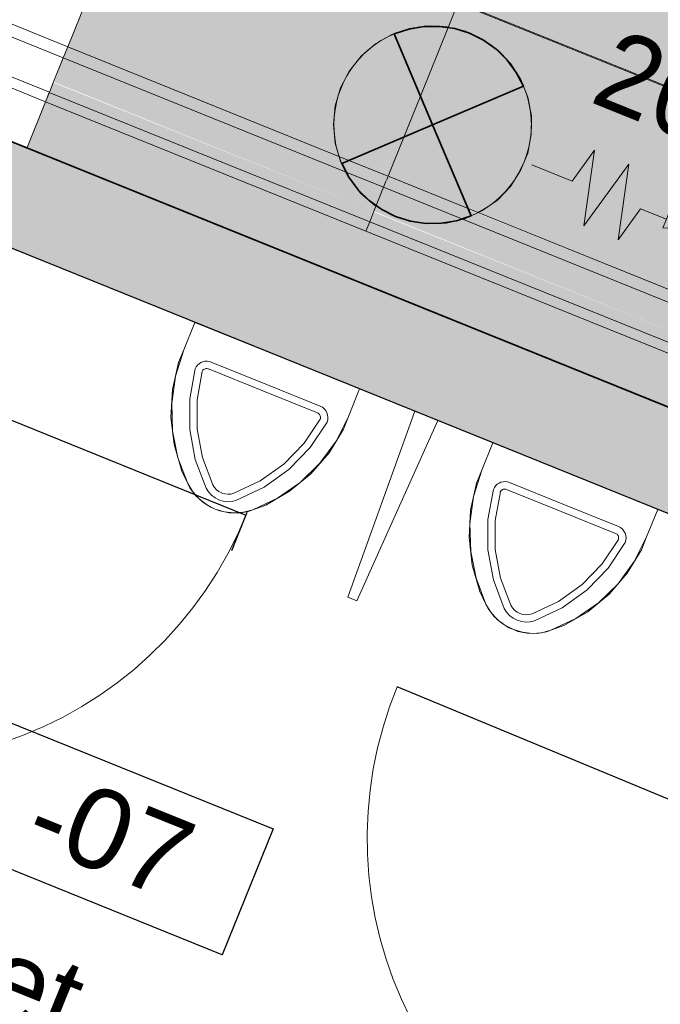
# Model space of a CAD drawing. Header units: millimetres. Extents: x -526411 to -400573, y 47353 to 130199.
# Tile 92 of 256: x -489055 to -487757, y 75692 to 77686. Entities that reach past the tile are written whole.
import ezdxf

# ---------------------------------------------------------------- set-up
doc = ezdxf.new("R2010")
doc.units = ezdxf.units.MM
for name, color, linetype, lineweight in [('01_ALGEMEEN', 7, 'Continuous', 18), ('02_STRAMIEN', 7, 'Continuous', 18), ('08_RUIMTENUMMERING', 7, 'Continuous', 18), ('65_BRANDWEERSYMBOLEN', 7, 'Continuous', 18), ('74_--', 7, 'Continuous', 18), ('I-FURN', 30, 'Continuous', 18), ('m-pg-03_AI_dwg', 8, 'Continuous', 18), ('Q-CASE', 31, 'Continuous', 18)]:
    doc.layers.add(name, color=color, linetype=linetype, lineweight=lineweight)
doc.styles.add('Arial_2', font='arial.ttf', dxfattribs={"height": 7.29503})
doc.styles.add('Frutiger', font='Frutrg__0.ttf', dxfattribs={"height": 7.29503})

# ---------------------------------------------------------------- blocks, each defined once
blk = doc.blocks.new('80_KA_SL_single lounge - LWP-2-V67-3e Verdieping - Percelen telling LI')
at = {"layer": 'I-FURN'}
for points in [[(0, 0), (0, -100), (2100, -100), (2100, 0), (0.4, 0)], [(700, -100), (700, -120.5), (1400, -120.5), (1400, -100), (1166.4, -100)], [(1400, -100), (1400, -120.5), (2100, -120.5), (2099.9, -100), (1414.1, -100)], [(700, -120.5), (702, -143.4), (1400, -141.8), (1400, -120.5), (1115.5, -120.5)], [(1400, -120.5), (1402, -143.4), (2100, -141.8), (2099.9, -120.5), (1422.4, -120.5)], [(700, -143.4), (700, -195.8), (1400, -195.8), (1400, -143.4), (700.6, -143.4)], [(1400, -143.4), (1400, -195.8), (2100, -195.8), (2098.4, -143.4), (1400.6, -143.4)], [(700, -195.8), (700, -220), (1400, -217.8), (1400, -195.8), (721.2, -195.8)], [(1400, -195.8), (1400, -220), (2100, -220), (2099.9, -195.8), (1404, -195.8)], [(700, -220), (700, -598), (1400, -598), (1400, -220), (703.8, -220)], [(1400, -220), (1400, -598), (2100, -598), (2099.9, -220), (1403.8, -220)], [(540, -600), (540, -1600), (1540, -1600), (1540, -600), (949.1, -600)]]:
    blk.add_hatch(color=122, dxfattribs=at).paths.add_polyline_path(points, flags=0)
for p, q in [((2100, 0), (0, 0)), ((2100, -100), (2100, 0)), ((0, -100), (2100, -100)), ((1400, -120.5), (1400, -100)), ((1400, -100), (1400, -120.5)), ((2100, -100), (2100, -120.5)), ((700, -120.5), (1400, -120.5)), ((1400, -143.4), (1400, -120.5)), ((1400, -120.5), (2100, -120.5)), ((1400, -120.5), (1400, -143.4)), ((1400, -155.9), (1400, -143.4)), ((1400, -143.4), (1400, -155.9)), ((1400, -195.8), (1400, -155.9)), ((1400, -155.9), (1400, -195.8)), ((700, -195.8), (1229, -195.8)), ((1229, -195.8), (1400, -195.8)), ((1400, -210.5), (1400, -195.8)), ((1400, -195.8), (1481.6, -195.8)), ((1400, -195.8), (1400, -210.5)), ((1481.6, -195.8), (2100, -195.8)), ((1400, -220), (1400, -212.4)), ((1400, -212.4), (1400, -220)), ((700, -220), (1225.2, -220)), ((1225.2, -220), (1397.6, -220)), ((1400, -305.5), (1400, -220)), ((1400, -220), (1485.4, -220)), ((1400, -220), (1400, -305.5)), ((1485.4, -220), (2100, -220)), ((2100, -220), (2100, -598)), ((1400, -395), (1400, -305.5)), ((1400, -305.5), (1400, -395)), ((1400, -544.5), (1400, -395)), ((1400, -395), (1400, -544.5)), ((1400, -598), (1400, -544.5)), ((1400, -544.5), (1400, -598)), ((700, -598), (1400, -598)), ((1540, -600), (540, -600))]:
    blk.add_line(p, q, dxfattribs=at)
blk = doc.blocks.new('80_deel bank mashli - 80_deel bank mashli-3343084-3e Verdieping - Percelen telling LI')
at = {"layer": 'Q-CASE'}
for p, q in [((0, 0), (1032.3, 0)), ((0, -100), (0, 0)), ((1032.4, -100), (0, -100)), ((0, -120.5), (0, -100)), ((1032.4, -100), (1032.4, -120.5)), ((0, -143.4), (0, -120.5)), ((0, -120.5), (1032.4, -120.5)), ((1032.4, -120.5), (1032.4, -143.4)), ((0, -195.8), (0, -143.4)), ((1032.4, -143.4), (1032.4, -195.8)), ((0, -220), (0, -195.8)), ((0, -195.8), (1032.4, -195.8)), ((1032.4, -195.8), (1032.4, -220)), ((0, -598), (0, -220)), ((0, -220), (1032.4, -220)), ((1032.4, -220), (1032.4, -598)), ((0, -609.4), (0, -598)), ((0, -598), (1032.4, -598)), ((1032.4, -598), (1032.4, -609.4)), ((0, -609.4), (1032.4, -609.4))]:
    blk.add_line(p, q, dxfattribs=at)
blk = doc.blocks.new('m-pg-03_AI_dwg_block 123-639091-3e Verdieping - Percelen telling LI')
at = {"layer": '01_ALGEMEEN', "color": 253, "lineweight": 25}
blk.add_line((-968.765, -403.247), (-1053.311, -369.086), dxfattribs=at)
blk = doc.blocks.new('m-pg-03_AI_dwg_block 153-639121-3e Verdieping - Percelen telling LI')
at = {"layer": '01_ALGEMEEN', "color": 253, "lineweight": 25}
blk.add_line((-1026.674, -399.284), (-1025.267, -395.802), dxfattribs=at)
blk = doc.blocks.new('m-pg-03_AI_dwg_block 1133-640101-3e Verdieping - Percelen telling LI')
at = {"layer": '01_ALGEMEEN', "color": 253, "lineweight": 25}
blk.add_line((-1058.781, -382.571), (-1025.379, -396.068), dxfattribs=at)
blk = doc.blocks.new('m-pg-03_AI_dwg_block 1134-640102-3e Verdieping - Percelen telling LI')
at = {"layer": '01_ALGEMEEN', "color": 9, "lineweight": 9, "flags": 128}
blk.add_lwpolyline([(-1072.279, -415.978), (-1070.455, -416.659), (-1068.587, -417.242), (-1066.695, -417.722), (-1064.782, -418.098), (-1062.857, -418.371), (-1060.909, -418.539), (-1058.961, -418.601), (-1057.014, -418.557), (-1055.066, -418.408), (-1053.13, -418.154), (-1051.205, -417.796), (-1049.314, -417.334), (-1047.445, -416.77), (-1045.61, -416.106), (-1043.82, -415.343), (-1042.063, -414.485), (-1040.364, -413.533), (-1038.709, -412.489), (-1037.121, -411.359), (-1035.59, -410.144), (-1034.138, -408.848), (-1032.742, -407.475), (-1031.436, -406.029), (-1030.209, -404.513), (-1029.061, -402.934), (-1028.003, -401.295), (-1027.034, -399.601), (-1026.156, -397.857), (-1025.379, -396.068)], dxfattribs=at)
blk = doc.blocks.new('m-pg-03_AI_dwg_block 1146-640114-3e Verdieping - Percelen telling LI')
at = {"layer": '01_ALGEMEEN', "color": 253, "lineweight": 25}
blk.add_line((-978.288, -425.53), (-992.079, -458.816), dxfattribs=at)
blk = doc.blocks.new('m-pg-03_AI_dwg_block 1150-640118-3e Verdieping - Percelen telling LI')
at = {"layer": '01_ALGEMEEN', "color": 253, "lineweight": 25}
blk.add_line((-978.288, -425.53), (-1011.577, -411.741), dxfattribs=at)
blk = doc.blocks.new('m-pg-03_AI_dwg_block 1151-640119-3e Verdieping - Percelen telling LI')
at = {"layer": '01_ALGEMEEN', "color": 9, "lineweight": 9, "flags": 128}
blk.add_lwpolyline([(-992.079, -458.816), (-993.858, -458.022), (-995.591, -457.131), (-997.28, -456.147), (-998.912, -455.074), (-1000.477, -453.914), (-1001.986, -452.671), (-1003.416, -451.348), (-1004.778, -449.95), (-1006.061, -448.48), (-1007.266, -446.943), (-1008.38, -445.342), (-1009.416, -443.684), (-1010.35, -441.973), (-1011.195, -440.213), (-1011.938, -438.41), (-1012.591, -436.57), (-1013.131, -434.697), (-1013.581, -432.797), (-1013.919, -430.876), (-1014.155, -428.938), (-1014.291, -426.992), (-1014.313, -425.04), (-1014.234, -423.091), (-1014.054, -421.148), (-1013.762, -419.219), (-1013.367, -417.308), (-1012.872, -415.421), (-1012.275, -413.563), (-1011.577, -411.741)], dxfattribs=at)
blk = doc.blocks.new('m-pg-03_AI_dwg_block 1157-640125-3e Verdieping - Percelen telling LI')
at = {"layer": '01_ALGEMEEN', "color": 253, "lineweight": 25}
blk.add_line((-972.963, -426.08), (-987.902, -462.154), dxfattribs=at)
blk = doc.blocks.new('m-pg-03_AI_dwg_block 1527-640495-3e Verdieping - Percelen telling LI')
at = {"layer": '01_ALGEMEEN', "color": 253, "lineweight": 25}
blk.add_line((-961.041, -406.364), (-1137.759, -334.964), dxfattribs=at)
at = {"layer": '01_ALGEMEEN', "color": 253, "lineweight": 25, "flags": 128}
blk.add_lwpolyline([(-1134.385, -326.614), (-957.667, -398.014), (-961.041, -406.364)], dxfattribs=at)
blk = doc.blocks.new('m-pg-03_AI_dwg_block 1528-640496-3e Verdieping - Percelen telling LI')
at = {"layer": '01_ALGEMEEN'}
blk.add_hatch(color=10, dxfattribs=at).paths.add_polyline_path([(-961.041, -406.364), (-957.667, -398.014), (-1134.386, -326.614), (-1137.757, -334.965), (-1015.019, -384.556)], flags=0)
at = {"layer": '01_ALGEMEEN', "color": 133, "flags": 128}
blk.add_lwpolyline([(-1134.385, -326.614), (-957.667, -398.014), (-961.041, -406.364), (-1137.759, -334.964)], dxfattribs=at)
blk = doc.blocks.new('m-pg-03_AI_dwg_block 1529-640497-3e Verdieping - Percelen telling LI')
at = {"layer": '01_ALGEMEEN', "color": 213, "lineweight": 13}
blk.add_line((-1134.385, -326.614), (-957.667, -398.014), dxfattribs=at)
blk = doc.blocks.new('m-pg-03_AI_dwg_block 1530-640498-3e Verdieping - Percelen telling LI')
at = {"layer": '01_ALGEMEEN', "color": 213, "lineweight": 13}
blk.add_line((-961.041, -406.364), (-1137.759, -334.964), dxfattribs=at)
blk = doc.blocks.new('m-pg-03_AI_dwg_block 1532-640500-3e Verdieping - Percelen telling LI')
at = {"layer": '01_ALGEMEEN', "color": 133}
blk.add_line((-1134.385, -326.614), (-957.667, -398.014), dxfattribs=at)
blk = doc.blocks.new('m-pg-03_AI_dwg_block 1533-640501-3e Verdieping - Percelen telling LI')
at = {"layer": '01_ALGEMEEN', "color": 133}
blk.add_line((-961.041, -406.364), (-1137.759, -334.964), dxfattribs=at)
blk = doc.blocks.new('m-pg-03_AI_dwg_block 2-641149-3e Verdieping - Percelen telling LI')
for name in ['m-pg-03_AI_dwg_block 1527-640495-3e Verdieping - Percelen telling LI', 'm-pg-03_AI_dwg_block 1528-640496-3e Verdieping - Percelen telling LI', 'm-pg-03_AI_dwg_block 1529-640497-3e Verdieping - Percelen telling LI', 'm-pg-03_AI_dwg_block 1532-640500-3e Verdieping - Percelen telling LI', 'm-pg-03_AI_dwg_block 123-639091-3e Verdieping - Percelen telling LI', 'm-pg-03_AI_dwg_block 1530-640498-3e Verdieping - Percelen telling LI', 'm-pg-03_AI_dwg_block 1533-640501-3e Verdieping - Percelen telling LI', 'm-pg-03_AI_dwg_block 1133-640101-3e Verdieping - Percelen telling LI', 'm-pg-03_AI_dwg_block 153-639121-3e Verdieping - Percelen telling LI', 'm-pg-03_AI_dwg_block 1134-640102-3e Verdieping - Percelen telling LI', 'm-pg-03_AI_dwg_block 1151-640119-3e Verdieping - Percelen telling LI', 'm-pg-03_AI_dwg_block 1150-640118-3e Verdieping - Percelen telling LI', 'm-pg-03_AI_dwg_block 1146-640114-3e Verdieping - Percelen telling LI', 'm-pg-03_AI_dwg_block 1157-640125-3e Verdieping - Percelen telling LI']:
    blk.add_blockref(name, (0, 0))
blk = doc.blocks.new('m-pg-03_AI_dwg_block 3099-642068-3e Verdieping - Percelen telling LI')
at = {"layer": '01_ALGEMEEN', "color": 213, "lineweight": 13}
blk.add_line((-1028.541, -382.114), (-1023.572, -384.12), dxfattribs=at)
at = {"layer": '01_ALGEMEEN', "color": 213, "lineweight": 13, "flags": 128}
for points in [[(-1030.006, -382.736), (-1029.917, -382.562), (-1029.799, -382.404), (-1029.655, -382.271), (-1029.491, -382.164), (-1029.31, -382.087), (-1029.119, -382.043), (-1028.923, -382.033), (-1028.728, -382.057), (-1028.541, -382.114)], [(-1029.007, -393.601), (-1030, -390.999), (-1030.506, -388.26), (-1030.506, -385.475), (-1030.006, -382.736)], [(-1027.836, -394.681), (-1028.2, -394.498), (-1028.523, -394.251), (-1028.796, -393.948), (-1029.007, -393.601)]]:
    blk.add_lwpolyline(points, dxfattribs=at)
blk = doc.blocks.new('m-pg-03_AI_dwg_block 3100-642069-3e Verdieping - Percelen telling LI')
at = {"layer": '01_ALGEMEEN', "color": 213, "lineweight": 13}
for p, q in [((-1029.369, -382.964), (-1029.379, -382.99)), ((-1028.793, -382.741), (-1023.825, -384.747))]:
    blk.add_line(p, q, dxfattribs=at)
at = {"layer": '01_ALGEMEEN', "color": 213, "lineweight": 13, "flags": 128}
for points in [[(-1028.399, -393.306), (-1029.345, -390.83), (-1029.83, -388.224), (-1029.838, -385.573), (-1029.369, -382.964)], [(-1029.379, -382.99), (-1029.344, -382.92), (-1029.297, -382.858), (-1029.239, -382.804), (-1029.173, -382.761), (-1029.101, -382.73), (-1029.024, -382.712), (-1028.946, -382.708), (-1028.868, -382.718), (-1028.793, -382.741)], [(-1027.59, -394.052), (-1027.841, -393.926), (-1028.065, -393.755), (-1028.253, -393.547), (-1028.399, -393.306)]]:
    blk.add_lwpolyline(points, dxfattribs=at)
blk = doc.blocks.new('m-pg-03_AI_dwg_block 3101-642070-3e Verdieping - Percelen telling LI')
at = {"layer": '01_ALGEMEEN', "color": 213, "lineweight": 13}
blk.add_line((-1018.603, -386.127), (-1023.572, -384.12), dxfattribs=at)
at = {"layer": '01_ALGEMEEN', "color": 213, "lineweight": 13, "flags": 128}
for points in [[(-1017.98, -387.592), (-1017.918, -387.381), (-1017.899, -387.161), (-1017.922, -386.941), (-1017.988, -386.731), (-1018.094, -386.537), (-1018.235, -386.368), (-1018.407, -386.229), (-1018.603, -386.127)], [(-1026.243, -394.717), (-1023.722, -393.534), (-1021.456, -391.915), (-1019.521, -389.912), (-1017.98, -387.592)], [(-1027.836, -394.681), (-1027.448, -394.802), (-1027.043, -394.849), (-1026.637, -394.82), (-1026.243, -394.717)]]:
    blk.add_lwpolyline(points, dxfattribs=at)
blk = doc.blocks.new('m-pg-03_AI_dwg_block 3102-642071-3e Verdieping - Percelen telling LI')
at = {"layer": '01_ALGEMEEN', "color": 213, "lineweight": 13}
for p, q in [((-1018.856, -386.753), (-1023.825, -384.747)), ((-1018.597, -387.313), (-1018.608, -387.34))]:
    blk.add_line(p, q, dxfattribs=at)
at = {"layer": '01_ALGEMEEN', "color": 213, "lineweight": 13, "flags": 128}
for points in [[(-1018.608, -387.34), (-1018.585, -387.265), (-1018.575, -387.187), (-1018.579, -387.108), (-1018.597, -387.032), (-1018.627, -386.959), (-1018.67, -386.893), (-1018.724, -386.836), (-1018.787, -386.789), (-1018.856, -386.753)], [(-1026.477, -394.083), (-1024.076, -392.958), (-1021.917, -391.419), (-1020.071, -389.517), (-1018.597, -387.313)], [(-1027.577, -394.058), (-1027.308, -394.141), (-1027.029, -394.174), (-1026.749, -394.154), (-1026.477, -394.083)]]:
    blk.add_lwpolyline(points, dxfattribs=at)
blk = doc.blocks.new('m-pg-03_AI_dwg_block 3103-642072-3e Verdieping - Percelen telling LI')
at = {"layer": '01_ALGEMEEN', "color": 213, "lineweight": 13, "flags": 128}
for points in [[(-1031.054, -381.002), (-1030.042, -378.497), (-1015.01, -384.567), (-1016.022, -387.072)], [(-1030.681, -393.196), (-1031.578, -390.852), (-1032.072, -388.391), (-1032.149, -385.883), (-1031.806, -383.396), (-1031.054, -381.002)], [(-1016.022, -387.072), (-1017.143, -389.317), (-1018.623, -391.345), (-1020.42, -393.096), (-1022.484, -394.524), (-1024.758, -395.587)], [(-1028.175, -395.52), (-1028.953, -395.123), (-1029.644, -394.591), (-1030.227, -393.941), (-1030.681, -393.196)], [(-1024.758, -395.587), (-1025.602, -395.809), (-1026.473, -395.872), (-1027.34, -395.775), (-1028.175, -395.52)]]:
    blk.add_lwpolyline(points, dxfattribs=at)
blk = doc.blocks.new('m-pg-03_AI_dwg_block 3104-642073-3e Verdieping - Percelen telling LI')
at = {"layer": '01_ALGEMEEN', "color": 213, "lineweight": 13}
blk.add_line((-1001.338, -393.098), (-996.369, -395.105), dxfattribs=at)
at = {"layer": '01_ALGEMEEN', "color": 213, "lineweight": 13, "flags": 128}
for points in [[(-1002.804, -393.721), (-1002.714, -393.546), (-1002.596, -393.389), (-1002.453, -393.255), (-1002.288, -393.148), (-1002.108, -393.072), (-1001.917, -393.028), (-1001.721, -393.017), (-1001.526, -393.041), (-1001.338, -393.098)], [(-1001.805, -404.585), (-1002.798, -401.984), (-1003.304, -399.245), (-1003.304, -396.46), (-1002.804, -393.721)], [(-1000.634, -405.666), (-1000.997, -405.483), (-1001.321, -405.236), (-1001.593, -404.933), (-1001.805, -404.585)]]:
    blk.add_lwpolyline(points, dxfattribs=at)
blk = doc.blocks.new('m-pg-03_AI_dwg_block 3105-642074-3e Verdieping - Percelen telling LI')
at = {"layer": '01_ALGEMEEN', "color": 213, "lineweight": 13}
for p, q in [((-1002.166, -393.948), (-1002.177, -393.975)), ((-1001.59, -393.725), (-996.622, -395.731))]:
    blk.add_line(p, q, dxfattribs=at)
at = {"layer": '01_ALGEMEEN', "color": 213, "lineweight": 13, "flags": 128}
for points in [[(-1001.197, -404.291), (-1002.143, -401.815), (-1002.628, -399.209), (-1002.636, -396.558), (-1002.166, -393.948)], [(-1002.177, -393.975), (-1002.141, -393.905), (-1002.094, -393.842), (-1002.036, -393.788), (-1001.971, -393.745), (-1001.898, -393.715), (-1001.822, -393.697), (-1001.743, -393.693), (-1001.665, -393.702), (-1001.59, -393.725)], [(-1000.387, -405.037), (-1000.638, -404.911), (-1000.862, -404.74), (-1001.05, -404.531), (-1001.197, -404.291)]]:
    blk.add_lwpolyline(points, dxfattribs=at)
blk = doc.blocks.new('m-pg-03_AI_dwg_block 3106-642075-3e Verdieping - Percelen telling LI')
at = {"layer": '01_ALGEMEEN', "color": 213, "lineweight": 13}
blk.add_line((-991.4, -397.112), (-996.369, -395.105), dxfattribs=at)
at = {"layer": '01_ALGEMEEN', "color": 213, "lineweight": 13, "flags": 128}
for points in [[(-990.778, -398.577), (-990.716, -398.365), (-990.696, -398.145), (-990.72, -397.926), (-990.786, -397.715), (-990.891, -397.522), (-991.033, -397.352), (-991.205, -397.214), (-991.4, -397.112)], [(-999.041, -405.701), (-996.52, -404.519), (-994.254, -402.899), (-992.319, -400.897), (-990.778, -398.577)], [(-1000.634, -405.666), (-1000.245, -405.787), (-999.841, -405.834), (-999.435, -405.805), (-999.041, -405.701)]]:
    blk.add_lwpolyline(points, dxfattribs=at)
blk = doc.blocks.new('m-pg-03_AI_dwg_block 3107-642076-3e Verdieping - Percelen telling LI')
at = {"layer": '01_ALGEMEEN', "color": 213, "lineweight": 13}
for p, q in [((-991.654, -397.738), (-996.622, -395.731)), ((-991.395, -398.298), (-991.406, -398.324))]:
    blk.add_line(p, q, dxfattribs=at)
at = {"layer": '01_ALGEMEEN', "color": 213, "lineweight": 13, "flags": 128}
for points in [[(-991.406, -398.324), (-991.383, -398.249), (-991.373, -398.171), (-991.377, -398.093), (-991.394, -398.016), (-991.425, -397.944), (-991.468, -397.878), (-991.521, -397.821), (-991.584, -397.773), (-991.654, -397.738)], [(-999.274, -405.067), (-996.874, -403.943), (-994.715, -402.404), (-992.868, -400.502), (-991.395, -398.298)], [(-1000.375, -405.042), (-1000.106, -405.126), (-999.827, -405.158), (-999.546, -405.138), (-999.274, -405.067)]]:
    blk.add_lwpolyline(points, dxfattribs=at)
blk = doc.blocks.new('m-pg-03_AI_dwg_block 3108-642077-3e Verdieping - Percelen telling LI')
at = {"layer": '01_ALGEMEEN', "color": 213, "lineweight": 13, "flags": 128}
for points in [[(-1003.851, -391.986), (-1002.84, -389.481), (-987.808, -395.551), (-988.82, -398.057)], [(-1003.478, -404.18), (-1004.376, -401.836), (-1004.87, -399.376), (-1004.947, -396.867), (-1004.604, -394.381), (-1003.851, -391.986)], [(-988.82, -398.057), (-989.941, -400.302), (-991.421, -402.329), (-993.218, -404.081), (-995.282, -405.508), (-997.555, -406.572)], [(-1000.972, -406.504), (-1001.75, -406.108), (-1002.442, -405.576), (-1003.025, -404.926), (-1003.478, -404.18)], [(-997.555, -406.572), (-998.399, -406.793), (-999.27, -406.857), (-1000.138, -406.759), (-1000.972, -406.504)]]:
    blk.add_lwpolyline(points, dxfattribs=at)
blk = doc.blocks.new('m-pg-03_AI_dwg_block 3109-642078-3e Verdieping - Percelen telling LI')
at = {"layer": '01_ALGEMEEN', "color": 133, "flags": 128}
blk.add_lwpolyline([(-1009.964, -386.607), (-1016.082, -403.562), (-1015.247, -403.899), (-1007.877, -387.451)], close=True, dxfattribs=at)
blk = doc.blocks.new('m-pg-03_AI_dwg_block 8042-647011-3e Verdieping - Percelen telling LI')
at = {"layer": '65_BRANDWEERSYMBOLEN', "color": 133, "flags": 128}
blk.add_lwpolyline([(-999.993, -363.855), (-1000.314, -364.651), (-1001.249, -366.097), (-1002.44, -367.339), (-1003.844, -368.332), (-1005.411, -369.042), (-1007.084, -369.443), (-1008.802, -369.519), (-1010.504, -369.27), (-1012.128, -368.702), (-1013.615, -367.838), (-1014.912, -366.707), (-1015.971, -365.352), (-1016.755, -363.821), (-1017.235, -362.169), (-1017.393, -360.456), (-1017.225, -358.744), (-1016.735, -357.095), (-1015.942, -355.568), (-1014.875, -354.219), (-1013.571, -353.097), (-1012.079, -352.241), (-1010.452, -351.683), (-1008.748, -351.443), (-1007.03, -351.531), (-1005.36, -351.941), (-1003.797, -352.66), (-1002.399, -353.662), (-1001.216, -354.911), (-1000.29, -356.361), (-999.656, -357.959), (-999.335, -359.65), (-999.34, -361.37), (-999.671, -363.058)], close=True, dxfattribs=at)
blk.add_lwpolyline([(-999.993, -363.855), (-1000.314, -364.651), (-1001.249, -366.097), (-1002.44, -367.339), (-1003.844, -368.332), (-1005.411, -369.042), (-1007.084, -369.443), (-1008.802, -369.519), (-1010.504, -369.27), (-1012.128, -368.702), (-1013.615, -367.838), (-1014.912, -366.707), (-1015.971, -365.352), (-1016.755, -363.821), (-1017.235, -362.169), (-1017.393, -360.456), (-1017.225, -358.744), (-1016.735, -357.095), (-1015.942, -355.568), (-1014.875, -354.219), (-1013.571, -353.097), (-1012.079, -352.241), (-1010.452, -351.683), (-1008.748, -351.443), (-1007.03, -351.531), (-1005.36, -351.941), (-1003.797, -352.66), (-1002.399, -353.662), (-1001.216, -354.911), (-1000.29, -356.361), (-999.656, -357.959), (-999.335, -359.65), (-999.34, -361.37), (-999.671, -363.058)], close=True, dxfattribs=at)
blk = doc.blocks.new('m-pg-03_AI_dwg_block 8043-647012-3e Verdieping - Percelen telling LI')
at = {"layer": '65_BRANDWEERSYMBOLEN', "color": 133}
for points in [[(-1009.802, -351.593), (-1010.535, -351.712), (-1011.238, -351.92), (-1011.9, -352.205)], [(-1009.569, -351.558), (-1009.647, -351.569), (-1009.725, -351.58), (-1009.802, -351.593)], [(-1000.831, -355.515), (-1001.725, -354.165), (-1002.973, -353.07), (-1004.443, -352.362)], [(-1000.056, -356.951), (-1000.255, -356.485), (-1000.492, -356.039), (-1000.763, -355.618)], [(-999.338, -360.483), (-999.338, -359.23), (-999.594, -358.036), (-1000.056, -356.951)], [(-1004.831, -368.779), (-1001.602, -367.41), (-999.338, -364.211), (-999.338, -360.483)], [(-1016.621, -364.044), (-1016.089, -365.278), (-1015.289, -366.37), (-1014.295, -367.245)], [(-1014.228, -367.303), (-1012.992, -368.371), (-1011.463, -369.108), (-1009.777, -369.377)]]:
    blk.add_open_spline(points, degree=3, dxfattribs=at)
for points, knots in [([(-1004.627, -352.276), (-1005.76, -351.762), (-1007.019, -351.476), (-1008.345, -351.476), (-1008.76, -351.476), (-1009.169, -351.504), (-1009.569, -351.558)], [0.7335222, 0.7335222, 0.7335222, 0.7335222, 1, 1, 1, 1.0834486, 1.0834486, 1.0834486, 1.0834486]), ([(-1011.9, -352.205), (-1015.107, -353.583), (-1017.352, -356.771), (-1017.352, -360.483), (-1017.352, -361.748), (-1017.091, -362.952), (-1016.621, -364.044)], [1.253811, 1.253811, 1.253811, 1.253811, 2, 2, 2, 2.25429, 2.25429, 2.25429, 2.25429]), ([(-1009.578, -369.406), (-1009.175, -369.462), (-1008.763, -369.49), (-1008.345, -369.49), (-1007.098, -369.49), (-1005.911, -369.237), (-1004.831, -368.779)], [2.9158858, 2.9158858, 2.9158858, 2.9158858, 3, 3, 3, 3.2505754, 3.2505754, 3.2505754, 3.2505754])]:
    blk.add_open_spline(points, degree=3, knots=knots, dxfattribs=at)
blk = doc.blocks.new('m-pg-03_AI_dwg_block 8044-647013-3e Verdieping - Percelen telling LI')
at = {"layer": '65_BRANDWEERSYMBOLEN', "color": 53, "lineweight": 35, "flags": 128}
for points in [[(-1011.864, -352.196), (-1010.524, -351.748), (-1009.131, -351.515)], [(-1009.131, -351.515), (-1007.717, -351.503), (-1006.32, -351.709), (-1004.973, -352.132)], [(-1004.973, -352.132), (-1003.71, -352.763), (-1002.561, -353.585), (-1001.552, -354.575), (-1000.711, -355.71), (-1000.058, -356.963), (-1008.345, -360.483), (-1011.864, -352.196)]]:
    blk.add_lwpolyline(points, dxfattribs=at)
blk = doc.blocks.new('m-pg-03_AI_dwg_block 8045-647014-3e Verdieping - Percelen telling LI')
at = {"layer": '65_BRANDWEERSYMBOLEN'}
blk.add_hatch(color=10, dxfattribs=at).paths.add_polyline_path([(-1008.345, -360.483), (-1000.06, -356.96), (-1000.711, -355.71), (-1001.552, -354.575), (-1002.561, -353.585), (-1003.71, -352.763), (-1004.973, -352.132), (-1006.32, -351.709), (-1007.717, -351.503), (-1009.131, -351.515), (-1010.524, -351.748), (-1011.864, -352.196), (-1008.974, -359.001)], flags=0)
at = {"layer": '65_BRANDWEERSYMBOLEN', "color": 133, "flags": 128}
blk.add_lwpolyline([(-1011.864, -352.196), (-1010.524, -351.748), (-1009.131, -351.515), (-1007.717, -351.503), (-1006.32, -351.709), (-1004.973, -352.132), (-1003.71, -352.763), (-1002.561, -353.585), (-1001.552, -354.575), (-1000.711, -355.71), (-1000.058, -356.963), (-1008.345, -360.483)], close=True, dxfattribs=at)
blk = doc.blocks.new('m-pg-03_AI_dwg_block 8046-647015-3e Verdieping - Percelen telling LI')
at = {"layer": '65_BRANDWEERSYMBOLEN', "color": 53, "lineweight": 35, "flags": 128}
for points in [[(-1015.981, -365.261), (-1016.634, -364.008), (-1008.345, -360.483), (-1004.828, -368.775)], [(-1014.131, -367.386), (-1015.14, -366.395), (-1015.981, -365.261)], [(-1010.372, -369.262), (-1011.717, -368.834), (-1012.982, -368.208), (-1014.131, -367.386)], [(-1004.828, -368.775), (-1006.168, -369.223), (-1007.561, -369.456), (-1008.974, -369.468), (-1010.372, -369.262)]]:
    blk.add_lwpolyline(points, dxfattribs=at)
blk = doc.blocks.new('m-pg-03_AI_dwg_block 8047-647016-3e Verdieping - Percelen telling LI')
at = {"layer": '65_BRANDWEERSYMBOLEN'}
blk.add_hatch(color=10, dxfattribs=at).paths.add_polyline_path([(-1008.974, -369.468), (-1007.561, -369.456), (-1006.168, -369.223), (-1004.827, -368.775), (-1008.345, -360.483), (-1016.634, -364.008), (-1015.981, -365.261), (-1015.019, -366.514), (-1014.131, -367.386), (-1012.982, -368.208), (-1011.717, -368.834), (-1010.372, -369.262)], flags=0)
at = {"layer": '65_BRANDWEERSYMBOLEN', "color": 133, "flags": 128}
blk.add_lwpolyline([(-1004.827, -368.775), (-1006.168, -369.223), (-1007.561, -369.456), (-1008.974, -369.468), (-1010.372, -369.262), (-1011.717, -368.834), (-1012.982, -368.208), (-1014.131, -367.386), (-1015.14, -366.395), (-1015.981, -365.261), (-1016.634, -364.008), (-1008.345, -360.483)], close=True, dxfattribs=at)
blk = doc.blocks.new('m-pg-03_AI_dwg_block 8048-647017-3e Verdieping - Percelen telling LI')
at = {"layer": '65_BRANDWEERSYMBOLEN', "color": 213, "lineweight": 13, "flags": 128}
blk.add_lwpolyline([(-999.279, -364.144), (-995.627, -365.619), (-993.579, -362.803), (-994.542, -369.699), (-990.447, -364.068), (-991.411, -370.963), (-989.363, -368.148), (-987.014, -369.096), (-986.698, -368.313), (-984.666, -370.044), (-987.331, -369.879), (-987.014, -369.096)], dxfattribs=at)
blk = doc.blocks.new('m-pg-03_AI_dwg_block 8051-647020-3e Verdieping - Percelen telling LI')
at = {"layer": '65_BRANDWEERSYMBOLEN', "insert": (-991.421, -351.566), "char_height": 7.295, "width": 34.72112, "attachment_point": 1, "rotation": 338.01087, "line_spacing_factor": 1.017696, "style": 'Frutiger'}
blk.add_mtext("20 d'6", dxfattribs=at)
blk = doc.blocks.new('m-pg-03_AI_dwg_block 8703-647672-3e Verdieping - Percelen telling LI')
at = {"layer": '74_--', "color": 133, "flags": 128}
blk.add_lwpolyline([(-1024.758, -395.587), (-1025.168, -395.737), (-1026.034, -395.881), (-1026.911, -395.863), (-1027.769, -395.685), (-1028.175, -395.52), (-1028.581, -395.358), (-1029.323, -394.889), (-1029.966, -394.293), (-1030.488, -393.589), (-1030.681, -393.196), (-1031.226, -392.064), (-1031.928, -389.642), (-1032.216, -387.14), (-1032.082, -384.625), (-1031.53, -382.167), (-1031.054, -381.002), (-1030.042, -378.497), (-1015.01, -384.567), (-1016.022, -387.072), (-1016.487, -388.239), (-1017.798, -390.393), (-1019.448, -392.296), (-1021.392, -393.897), (-1023.577, -395.151)], close=True, dxfattribs=at)
blk.add_lwpolyline([(-1024.758, -395.587), (-1025.168, -395.737), (-1026.034, -395.881), (-1026.911, -395.863), (-1027.769, -395.685), (-1028.175, -395.52), (-1028.581, -395.358), (-1029.323, -394.889), (-1029.966, -394.293), (-1030.488, -393.589), (-1030.681, -393.196), (-1031.226, -392.064), (-1031.928, -389.642), (-1032.216, -387.14), (-1032.082, -384.625), (-1031.53, -382.167), (-1031.054, -381.002), (-1030.042, -378.497), (-1015.01, -384.567), (-1016.022, -387.072), (-1016.487, -388.239), (-1017.798, -390.393), (-1019.448, -392.296), (-1021.392, -393.897), (-1023.577, -395.151)], close=True, dxfattribs=at)
blk = doc.blocks.new('m-pg-03_AI_dwg_block 8704-647673-3e Verdieping - Percelen telling LI')
at = {"layer": '74_--', "color": 133, "flags": 128}
blk.add_lwpolyline([(-997.555, -406.572), (-997.966, -406.721), (-998.832, -406.865), (-999.708, -406.848), (-1000.567, -406.67), (-1000.972, -406.504), (-1001.378, -406.342), (-1002.121, -405.874), (-1002.763, -405.278), (-1003.286, -404.574), (-1003.478, -404.18), (-1004.024, -403.049), (-1004.726, -400.627), (-1005.013, -398.124), (-1004.879, -395.61), (-1004.328, -393.152), (-1003.851, -391.986), (-1002.84, -389.481), (-987.808, -395.551), (-988.82, -398.057), (-989.285, -399.223), (-990.596, -401.377), (-992.246, -403.28), (-994.19, -404.881), (-996.374, -406.135)], close=True, dxfattribs=at)
blk.add_lwpolyline([(-997.555, -406.572), (-997.966, -406.721), (-998.832, -406.865), (-999.708, -406.848), (-1000.567, -406.67), (-1000.972, -406.504), (-1001.378, -406.342), (-1002.121, -405.874), (-1002.763, -405.278), (-1003.286, -404.574), (-1003.478, -404.18), (-1004.024, -403.049), (-1004.726, -400.627), (-1005.013, -398.124), (-1004.879, -395.61), (-1004.328, -393.152), (-1003.851, -391.986), (-1002.84, -389.481), (-987.808, -395.551), (-988.82, -398.057), (-989.285, -399.223), (-990.596, -401.377), (-992.246, -403.28), (-994.19, -404.881), (-996.374, -406.135)], close=True, dxfattribs=at)
blk = doc.blocks.new('m-pg-03_AI_dwg_block 8718-647687-3e Verdieping - Percelen telling LI')
at = {"layer": '02_STRAMIEN', "color": 133, "flags": 128}
blk.add_lwpolyline([(-1009.964, -386.607), (-1016.082, -403.562), (-1015.247, -403.899), (-1007.877, -387.451)], close=True, dxfattribs=at)
blk.add_lwpolyline([(-1009.964, -386.607), (-1016.082, -403.562), (-1015.247, -403.899), (-1007.877, -387.451)], close=True, dxfattribs=at)
blk = doc.blocks.new('m-pg-03_AI_dwg_block 8850-647818-3e Verdieping - Percelen telling LI')
at = {"layer": '08_RUIMTENUMMERING', "color": 253, "lineweight": 25, "flags": 128}
blk.add_lwpolyline([(-1063.028, -421.832), (-1058.391, -410.35), (-1022.899, -424.681), (-1027.536, -436.164)], close=True, dxfattribs=at)
at = {"layer": '08_RUIMTENUMMERING', "color": 133, "flags": 128}
blk.add_lwpolyline([(-1063.028, -421.832), (-1058.391, -410.35), (-1022.899, -424.681), (-1027.536, -436.164)], close=True, dxfattribs=at)
blk = doc.blocks.new('m-pg-03_AI_dwg_block 8851-647819-3e Verdieping - Percelen telling LI')
at = {"layer": '08_RUIMTENUMMERING', "insert": (-1043.239, -419.566), "char_height": 7.295, "width": 4.10554, "attachment_point": 1, "rotation": 338.01076, "line_spacing_factor": 1.017696, "style": 'Frutiger'}
blk.add_mtext('-', dxfattribs=at)
blk = doc.blocks.new('m-pg-03_AI_dwg_block 8852-647820-3e Verdieping - Percelen telling LI')
at = {"layer": '08_RUIMTENUMMERING', "color": 133, "flags": 128}
blk.add_lwpolyline([(-1058.391, -410.35), (-1022.899, -424.681), (-1027.536, -436.164), (-1063.028, -421.832)], close=True, dxfattribs=at)
blk = doc.blocks.new('m-pg-03_AI_dwg_block 8853-647821-3e Verdieping - Percelen telling LI')
at = {"layer": '08_RUIMTENUMMERING', "color": 133, "flags": 128}
blk.add_lwpolyline([(-1063.028, -421.832), (-1058.391, -410.35), (-1022.899, -424.681)], dxfattribs=at)
blk = doc.blocks.new('m-pg-03_AI_dwg_block 8854-647822-3e Verdieping - Percelen telling LI')
at = {"layer": '08_RUIMTENUMMERING', "color": 133, "flags": 128}
blk.add_lwpolyline([(-1063.028, -421.832), (-1027.536, -436.164), (-1022.899, -424.681)], dxfattribs=at)
blk = doc.blocks.new('m-pg-03_AI_dwg_block 8849-647823-3e Verdieping - Percelen telling LI')
for name in ['m-pg-03_AI_dwg_block 8850-647818-3e Verdieping - Percelen telling LI', 'm-pg-03_AI_dwg_block 8852-647820-3e Verdieping - Percelen telling LI', 'm-pg-03_AI_dwg_block 8853-647821-3e Verdieping - Percelen telling LI', 'm-pg-03_AI_dwg_block 8854-647822-3e Verdieping - Percelen telling LI', 'm-pg-03_AI_dwg_block 8851-647819-3e Verdieping - Percelen telling LI']:
    blk.add_blockref(name, (0, 0))
blk = doc.blocks.new('m-pg-03_AI_dwg_block 8855-647824-3e Verdieping - Percelen telling LI')
at = {"layer": '08_RUIMTENUMMERING', "insert": (-1059.364, -429.26), "char_height": 7.295, "width": 25.63373, "attachment_point": 1, "rotation": 338.01076, "line_spacing_factor": 0.938532, "style": 'Arial_2'}
blk.add_mtext('toilet', dxfattribs=at)
blk = doc.blocks.new('m-pg-03_AI_dwg_block 8857-647826-3e Verdieping - Percelen telling LI')
at = {"layer": '08_RUIMTENUMMERING', "insert": (-1040.005, -420.257), "char_height": 7.295, "width": 13.52891, "attachment_point": 1, "rotation": 338.01076, "line_spacing_factor": 0.938532, "style": 'Arial_2'}
blk.add_mtext('07', dxfattribs=at)
blk = doc.blocks.new('m-pg-03_AI_dwg-638970-3e Verdieping - Percelen telling LI')
for name in ['m-pg-03_AI_dwg_block 2-641149-3e Verdieping - Percelen telling LI', 'm-pg-03_AI_dwg_block 8042-647011-3e Verdieping - Percelen telling LI', 'm-pg-03_AI_dwg_block 8043-647012-3e Verdieping - Percelen telling LI', 'm-pg-03_AI_dwg_block 8044-647013-3e Verdieping - Percelen telling LI', 'm-pg-03_AI_dwg_block 8045-647014-3e Verdieping - Percelen telling LI', 'm-pg-03_AI_dwg_block 8051-647020-3e Verdieping - Percelen telling LI', 'm-pg-03_AI_dwg_block 8046-647015-3e Verdieping - Percelen telling LI', 'm-pg-03_AI_dwg_block 8047-647016-3e Verdieping - Percelen telling LI', 'm-pg-03_AI_dwg_block 8048-647017-3e Verdieping - Percelen telling LI', 'm-pg-03_AI_dwg_block 8703-647672-3e Verdieping - Percelen telling LI', 'm-pg-03_AI_dwg_block 3103-642072-3e Verdieping - Percelen telling LI', 'm-pg-03_AI_dwg_block 3099-642068-3e Verdieping - Percelen telling LI', 'm-pg-03_AI_dwg_block 3100-642069-3e Verdieping - Percelen telling LI', 'm-pg-03_AI_dwg_block 3101-642070-3e Verdieping - Percelen telling LI', 'm-pg-03_AI_dwg_block 3102-642071-3e Verdieping - Percelen telling LI', 'm-pg-03_AI_dwg_block 3109-642078-3e Verdieping - Percelen telling LI', 'm-pg-03_AI_dwg_block 8718-647687-3e Verdieping - Percelen telling LI', 'm-pg-03_AI_dwg_block 8704-647673-3e Verdieping - Percelen telling LI', 'm-pg-03_AI_dwg_block 3108-642077-3e Verdieping - Percelen telling LI', 'm-pg-03_AI_dwg_block 3104-642073-3e Verdieping - Percelen telling LI', 'm-pg-03_AI_dwg_block 3105-642074-3e Verdieping - Percelen telling LI', 'm-pg-03_AI_dwg_block 3106-642075-3e Verdieping - Percelen telling LI', 'm-pg-03_AI_dwg_block 3107-642076-3e Verdieping - Percelen telling LI', 'm-pg-03_AI_dwg_block 8849-647823-3e Verdieping - Percelen telling LI', 'm-pg-03_AI_dwg_block 8857-647826-3e Verdieping - Percelen telling LI', 'm-pg-03_AI_dwg_block 8855-647824-3e Verdieping - Percelen telling LI']:
    blk.add_blockref(name, (0, 0))

msp = doc.modelspace()

# ---------------------------------------------------------------- block references
at = {"layer": 'I-FURN', "rotation": 158.0240140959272}
msp.add_blockref('80_KA_SL_single lounge - LWP-2-V67-3e Verdieping - Percelen telling LI', (-487093, 76640.9), dxfattribs=at)
at = {"layer": 'm-pg-03_AI_dwg', "color": 133, "xscale": 22.2068924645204, "yscale": 22.2068924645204, "zscale": 22.2068924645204}
msp.add_blockref('m-pg-03_AI_dwg-638970-3e Verdieping - Percelen telling LI', (-465826.5, 85478), dxfattribs=at)
at = {"layer": 'Q-CASE', "rotation": 158.0107271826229}
msp.add_blockref('80_deel bank mashli - 80_deel bank mashli-3343084-3e Verdieping - Percelen telling LI', (-489040.4, 77427), dxfattribs=at)

doc.saveas('drawing.dxf')
